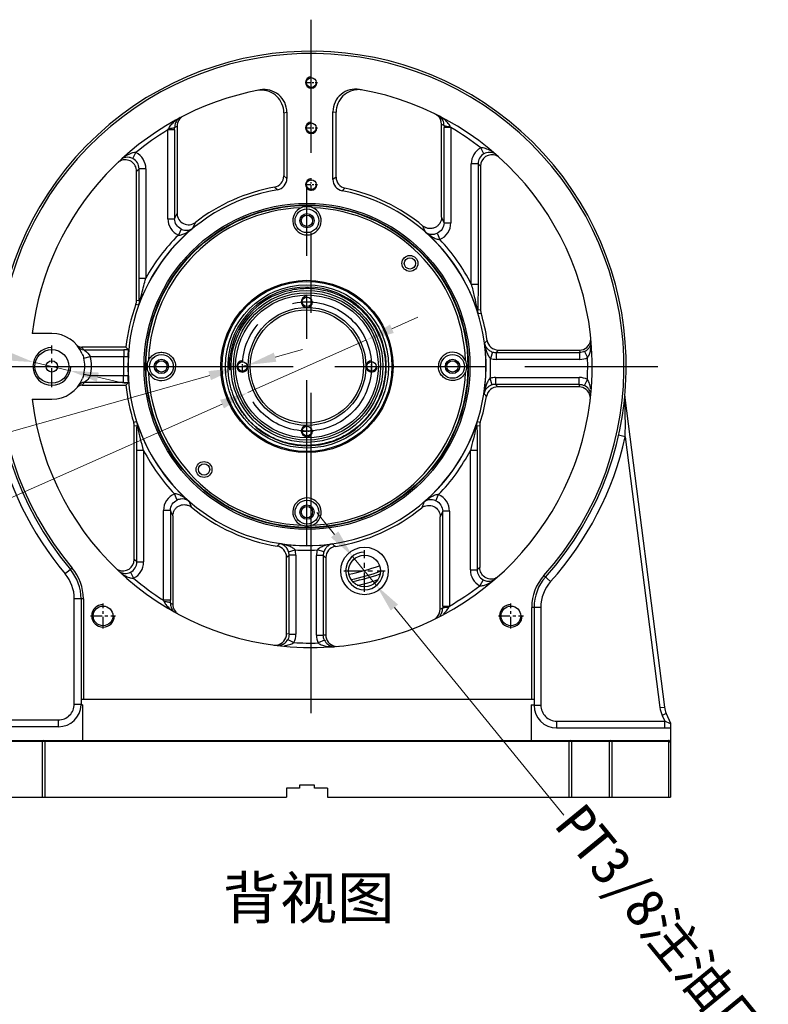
# Model space of a CAD drawing. Header units: millimetres. Extents: x 601 to 2924, y 6 to 1830.
# Tile 21 of 23: x 1577 to 1908, y 1068 to 1502. Entities that reach past the tile are written whole.
import ezdxf

# ---------------------------------------------------------------- set-up
doc = ezdxf.new("R2010")
doc.units = ezdxf.units.MM
doc.linetypes.add('CENTER', pattern=[1.75, 1, -0.25, 0.25, -0.25])
doc.layers.add('025', color=1, linetype='Continuous')
doc.layers.add('02___PRT_ALL_AXES', color=7, linetype='Continuous')
doc.styles.get("Standard").update_dxf_attribs({"font": 'MS Gothic.ttf'})
doc.dimstyles.get("Standard").update_dxf_attribs({"dimscale": 5, "dimtxt": 3.5, "dimasz": 2.5, "dimexe": 1, "dimexo": 1, "dimgap": 0.009, "dimtad": 0, "dimdsep": 46, "dimtxsty": 'Standard', "dimcen": 0, "dimclrd": 3, "dimclre": 3, "dimclrt": 1, "dimazin": 2, "dimtfac": 1, "dimtmove": 0, "dimatfit": 3, "dimfxl": 0, "dimtolj": 1, "dimtzin": 0, "dimlwd": 0, "dimlwe": 0, "dimarcsym": 0})

# ---------------------------------------------------------------- blocks, each defined once
blk = doc.blocks.new('*D13')
at = {"layer": '025', "color": 3, "lineweight": 0}
for p, q in [((1690.11, 1352.87), (1702.14, 1356.26)), ((1678.08, 1349.48), (1673.26, 1348.13)), ((1551.47, 1313.85), (1661.23, 1344.74))]:
    blk.add_line(p, q, dxfattribs=at)
at = {"layer": '025', "color": 3}
for points in [[(1689.54, 1354.88), (1690.67, 1350.87), (1678.08, 1349.48)], [(1660.67, 1346.75), (1661.8, 1342.74), (1673.26, 1348.13)]]:
    blk.add_solid(points, dxfattribs=at)
at = {"layer": 'Defpoints', "color": 0}
for p in [(1673.26, 1348.13), (1678.08, 1349.48)]:
    blk.add_point(p, dxfattribs=at)
at = {"layer": '025', "color": 1, "insert": (1517.74, 1304.35), "char_height": 17.5, "attachment_point": 5, "rotation": 15.7211}
blk.add_mtext('\\A1;4-M5', dxfattribs=at)
blk = doc.blocks.new('*D33')
at = {"layer": '025', "color": 3, "lineweight": 0}
for p, q in [((1559.11, 1356.38), (1571.28, 1353.54)), ((1599.68, 1346.91), (1583.46, 1350.7)), ((1611.86, 1344.08), (1624.03, 1341.24))]:
    blk.add_line(p, q, dxfattribs=at)
at = {"layer": '025', "color": 3}
for points in [[(1571.76, 1355.57), (1570.81, 1351.51), (1583.46, 1350.7)], [(1612.33, 1346.1), (1611.38, 1342.05), (1599.68, 1346.91)]]:
    blk.add_solid(points, dxfattribs=at)
at = {"layer": 'Defpoints', "color": 0}
for p in [(1583.46, 1350.7), (1599.68, 1346.91)]:
    blk.add_point(p, dxfattribs=at)
at = {"layer": '025', "color": 1, "insert": (1482.37, 1374.27), "char_height": 17.5, "attachment_point": 5, "rotation": 346.8729}
blk.add_mtext('\\A1;{\\fNSimSun|b0|i0|c134|p49;PT3/8油压入口}', dxfattribs=at)
blk = doc.blocks.new('*D14')
at = {"layer": '025', "color": 3, "lineweight": 0}
for p, q in [((1716.39, 1274.74), (1708.48, 1284.41)), ((1724.3, 1265.06), (1734.84, 1252.16)), ((1817.55, 1150.94), (1742.75, 1242.48))]:
    blk.add_line(p, q, dxfattribs=at)
at = {"layer": '025', "color": 3}
for points in [[(1718, 1276.05), (1714.78, 1273.42), (1724.3, 1265.06)], [(1744.36, 1243.8), (1741.14, 1241.16), (1734.84, 1252.16)]]:
    blk.add_solid(points, dxfattribs=at)
at = {"layer": 'Defpoints', "color": 0}
for p in [(1724.3, 1265.06), (1734.84, 1252.16)]:
    blk.add_point(p, dxfattribs=at)
at = {"layer": '025', "color": 1, "insert": (1859.53, 1099.57), "char_height": 17.5, "attachment_point": 5, "rotation": 309.2549}
blk.add_mtext('\\A1;{\\fNSimSun|b0|i0|c134|p49;PT3/8注油口}', dxfattribs=at)
blk = doc.blocks.new('*D45')
at = {"layer": '025', "color": 3, "lineweight": 0}
for p, q in [((1741.65, 1365.42), (1753.08, 1370.49)), ((1730.22, 1360.36), (1678.12, 1337.25)), ((1553.61, 1282.05), (1666.69, 1332.19))]:
    blk.add_line(p, q, dxfattribs=at)
at = {"layer": '025', "color": 3}
for points in [[(1740.81, 1367.33), (1742.5, 1363.52), (1730.22, 1360.36)], [(1665.84, 1334.09), (1667.53, 1330.28), (1678.12, 1337.25)]]:
    blk.add_solid(points, dxfattribs=at)
at = {"layer": 'Defpoints', "color": 0}
for p in [(1730.22, 1360.36), (1678.12, 1337.25)]:
    blk.add_point(p, dxfattribs=at)
at = {"layer": '025', "color": 1, "insert": (1533.38, 1273.09), "char_height": 17.5, "attachment_point": 5, "rotation": 23.9103}
blk.add_mtext('\\A1;∅57', dxfattribs=at)

msp = doc.modelspace()

# ---------------------------------------------------------------- linework, layer by layer
at = {"color": 1, "linetype": 'CENTER', "ltscale": 141.224}
for p, q in [((1706.07, 1195.906), (1706.07, 1501.706)), ((1553.17, 1348.806), (1858.97, 1348.806))]:
    msp.add_line(p, q, dxfattribs=at)
at = {"color": 7, "linetype": 'Continuous'}
for p, q in [((1693.947, 1460.64), (1695.292, 1460.898)), ((1693.947, 1460.644), (1693.947, 1432.78)), ((1695.292, 1460.898), (1695.292, 1431.649)), ((1715.647, 1431.172), (1715.647, 1461.114)), ((1715.647, 1461.114), (1716.992, 1460.871)), ((1716.992, 1432.267), (1716.992, 1460.874)), ((1645.768, 1454.174), (1646.892, 1454.756)), ((1646.892, 1454.756), (1646.892, 1416.259)), ((1763.547, 1414.578), (1763.547, 1455.609)), ((1763.547, 1455.609), (1764.671, 1455.049)), ((1642.773, 1413.936), (1642.773, 1453.101)), ((1645.771, 1453.101), (1642.773, 1453.101)), ((1645.771, 1453.101), (1645.771, 1413.931)), ((1764.669, 1412.151), (1764.669, 1454.114)), ((1767.667, 1454.114), (1764.669, 1454.114)), ((1767.667, 1454.114), (1767.667, 1412.155)), ((1627.329, 1440.446), (1628.682, 1443.12)), ((1782.29, 1442.552), (1780.865, 1445.189)), ((1779.671, 1438.156), (1776.673, 1438.156)), ((1776.673, 1385.042), (1776.673, 1438.155)), ((1779.671, 1438.156), (1779.671, 1385.042)), ((1779.671, 1438.156), (1780.792, 1437.157)), ((1628.947, 1434.931), (1630.069, 1435.986)), ((1628.947, 1377.927), (1628.947, 1434.931)), ((1630.069, 1387.717), (1630.069, 1435.986)), ((1633.067, 1435.986), (1630.069, 1435.986)), ((1633.067, 1435.985), (1633.067, 1387.717)), ((1780.792, 1437.157), (1780.792, 1373.735)), ((1695.292, 1431.649), (1693.947, 1432.78)), ((1716.992, 1432.267), (1715.647, 1431.172)), ((1645.771, 1413.931), (1646.892, 1416.259)), ((1642.773, 1413.931), (1645.771, 1413.931)), ((1653.779, 1409.72), (1654.945, 1412.305)), ((1764.669, 1412.151), (1767.667, 1412.151)), ((1648.663, 1409.381), (1647.408, 1406.666)), ((1761.627, 1407.533), (1762.793, 1404.78)), ((1630.069, 1387.717), (1633.067, 1387.717)), ((1776.673, 1385.042), (1779.671, 1385.042)), ((1630.159, 1377.713), (1628.947, 1377.927)), ((1628.647, 1376.222), (1629.933, 1375.982)), ((1780.792, 1373.735), (1779.569, 1373.552)), ((1779.724, 1372.072), (1781.01, 1372.276)), ((1591.57, 1363.306), (1582.92, 1363.306)), ((1624.278, 1357.328), (1604.743, 1357.328)), ((1605.67, 1356.172), (1623.269, 1356.172)), ((1623.269, 1356.172), (1623.269, 1353.174)), ((1786.087, 1355.159), (1785.147, 1352.313)), ((1787.656, 1354.907), (1788.632, 1356.028)), ((1787.656, 1354.907), (1824.551, 1354.907)), ((1787.656, 1354.907), (1787.656, 1351.909)), ((1788.632, 1356.028), (1824.441, 1356.028)), ((1824.441, 1356.028), (1824.551, 1354.907)), ((1824.551, 1351.909), (1824.551, 1354.907)), ((1826.711, 1355.399), (1828.008, 1352.695)), ((1605.651, 1352.436), (1608.516, 1353.174)), ((1608.516, 1353.174), (1623.269, 1353.174)), ((1824.551, 1351.909), (1787.656, 1351.909)), ((1605.713, 1345.425), (1608.59, 1344.739)), ((1623.253, 1341.74), (1605.886, 1341.74)), ((1608.59, 1344.738), (1623.253, 1344.738)), ((1623.253, 1341.74), (1623.253, 1344.738)), ((1785.931, 1340.686), (1785.053, 1343.552)), ((1787.396, 1343.903), (1824.369, 1343.903)), ((1787.396, 1343.903), (1787.396, 1340.905)), ((1824.369, 1340.905), (1824.369, 1343.903)), ((1826.597, 1340.38), (1827.934, 1343.064)), ((1604.999, 1340.584), (1624.247, 1340.584)), ((1824.369, 1340.905), (1787.396, 1340.905)), ((1788.352, 1339.784), (1787.396, 1340.905)), ((1824.241, 1339.784), (1788.352, 1339.784)), ((1824.369, 1340.905), (1824.241, 1339.784)), ((1582.92, 1334.306), (1591.57, 1334.306)), ((1844.455, 1334.97), (1861.923, 1198.611)), ((1628.992, 1324.353), (1627.706, 1324.137)), ((1780.633, 1324.138), (1779.347, 1324.353)), ((1627.947, 1322.603), (1629.167, 1322.796)), ((1627.947, 1263.646), (1627.947, 1322.603)), ((1779.173, 1322.796), (1780.392, 1322.603)), ((1780.392, 1322.603), (1780.392, 1260.096)), ((1844.64, 1317.786), (1841.712, 1318.441)), ((1844.64, 1317.786), (1859.939, 1198.357)), ((1629.069, 1262.566), (1629.069, 1311.781)), ((1632.067, 1311.781), (1629.069, 1311.781)), ((1632.067, 1311.781), (1632.067, 1262.567)), ((1779.271, 1311.781), (1776.273, 1311.781)), ((1776.273, 1259.107), (1776.273, 1311.781)), ((1779.271, 1311.781), (1779.271, 1259.106)), ((1646.897, 1289.899), (1645.724, 1292.648)), ((1761.07, 1289.54), (1762.262, 1292.282)), ((1643.871, 1285.287), (1640.873, 1285.287)), ((1640.873, 1245.688), (1640.873, 1285.283)), ((1643.871, 1285.286), (1643.871, 1245.688)), ((1644.992, 1282.87), (1644.992, 1243.849)), ((1764.069, 1284.94), (1762.947, 1282.543)), ((1762.947, 1241.711), (1762.947, 1282.543)), ((1767.067, 1284.94), (1764.069, 1284.94)), ((1764.069, 1243.149), (1764.069, 1284.94)), ((1767.067, 1284.938), (1767.067, 1243.149)), ((1696.05, 1267.045), (1698.916, 1267.923)), ((1711.602, 1266.98), (1708.744, 1267.882)), ((1629.069, 1262.566), (1627.947, 1263.646)), ((1695.147, 1264.624), (1696.269, 1265.579)), ((1695.147, 1230.876), (1695.147, 1264.624)), ((1699.267, 1265.579), (1696.269, 1265.579)), ((1696.269, 1230.73), (1696.269, 1265.579)), ((1699.267, 1265.579), (1699.267, 1230.73)), ((1711.371, 1265.474), (1708.373, 1265.474)), ((1708.373, 1230.253), (1708.373, 1265.474)), ((1711.371, 1265.474), (1712.492, 1264.511)), ((1711.371, 1265.474), (1711.371, 1230.253)), ((1712.492, 1264.511), (1712.492, 1230.355)), ((1600.53, 1259.894), (1597.471, 1257.317)), ((1629.069, 1262.566), (1632.067, 1262.566)), ((1780.392, 1260.096), (1779.271, 1259.106)), ((1626.277, 1258.081), (1627.599, 1255.391)), ((1776.273, 1259.106), (1779.271, 1259.106)), ((1808.745, 1256.601), (1811.721, 1253.929)), ((1781.871, 1254.721), (1780.434, 1252.09)), ((1601.47, 1199.906), (1601.47, 1246.364)), ((1605.47, 1246.364), (1601.47, 1246.364)), ((1604.47, 1246.364), (1604.47, 1199.506)), ((1605.47, 1246.364), (1605.47, 1202.106)), ((1643.871, 1245.688), (1640.873, 1245.688)), ((1644.992, 1243.849), (1643.867, 1244.458)), ((1764.071, 1242.262), (1762.947, 1241.711)), ((1764.069, 1243.149), (1767.067, 1243.149)), ((1807.37, 1242.57), (1803.37, 1242.57)), ((1803.37, 1202.106), (1803.37, 1242.57)), ((1804.37, 1242.57), (1804.37, 1199.406)), ((1807.37, 1242.57), (1807.37, 1199.406)), ((1696.269, 1230.73), (1695.147, 1230.876)), ((1696.269, 1230.73), (1699.267, 1230.73)), ((1708.373, 1230.253), (1711.371, 1230.253)), ((1712.492, 1230.355), (1711.371, 1230.253)), ((1695.707, 1228.43), (1698.369, 1227.049)), ((1711.848, 1228.123), (1709.135, 1226.845)), ((1601.47, 1199.906), (1604.47, 1199.906)), ((1604.47, 1202.106), (1804.37, 1202.106)), ((1605.17, 1199.506), (1604.47, 1199.506)), ((1605.17, 1199.506), (1605.17, 1183.906)), ((1803.17, 1199.506), (1804.37, 1199.506)), ((1803.17, 1199.506), (1803.17, 1183.906)), ((1804.37, 1199.406), (1807.37, 1199.406)), ((1859.939, 1198.357), (1861.923, 1198.611)), ((1862.742, 1195.735), (1860.922, 1194.906)), ((1860.922, 1194.906), (1862.062, 1192.406)), ((1862.742, 1195.735), (1864.67, 1191.506)), ((1594.47, 1189.906), (1543.67, 1189.906)), ((1547.261, 1192.906), (1594.469, 1192.906)), ((1594.47, 1189.906), (1594.47, 1192.906)), ((1814.37, 1192.406), (1862.062, 1192.406)), ((1814.37, 1192.406), (1814.37, 1189.406)), ((1862.062, 1189.406), (1862.062, 1192.406)), ((1864.67, 1191.233), (1862.062, 1192.406)), ((1864.67, 1191.506), (1864.67, 1158.806)), ((1814.37, 1189.406), (1864.67, 1189.406)), ((1544.67, 1183.906), (1863.67, 1183.906)), ((1820.87, 1183.406), (1570.709, 1183.406)), ((1587.47, 1158.806), (1587.47, 1183.406)), ((1588.47, 1183.906), (1588.47, 1158.806)), ((1819.87, 1158.806), (1819.87, 1183.906)), ((1820.87, 1183.406), (1820.87, 1158.806)), ((1863.67, 1183.406), (1820.902, 1183.406)), ((1837.67, 1158.806), (1837.67, 1183.406)), ((1838.67, 1183.906), (1838.67, 1158.806)), ((1863.67, 1183.906), (1863.67, 1158.806)), ((1707.47, 1164.106), (1700.87, 1164.106)), ((1700.87, 1164.106), (1700.87, 1162.806)), ((1707.47, 1162.806), (1707.47, 1164.106)), ((1700.87, 1162.806), (1695.17, 1162.806)), ((1695.17, 1162.806), (1695.17, 1158.806)), ((1713.17, 1162.806), (1707.47, 1162.806)), ((1713.17, 1162.806), (1713.17, 1158.806)), ((1543.67, 1158.806), (1695.17, 1158.806)), ((1713.17, 1158.806), (1864.67, 1158.806))]:
    msp.add_line(p, q, dxfattribs=at)
at = {"color": 1, "linetype": 'CENTER', "ltscale": 73.064841}
for p, q in [((1704.17, 1269.701), (1704.17, 1427.912)), ((1625.064, 1348.806), (1783.275, 1348.806))]:
    msp.add_line(p, q, dxfattribs=at)
at = {"color": 7, "linetype": 'Continuous'}
for centre, radius in [((1706.07, 1474.006), 2.15), ((1706.07, 1454.006), 2.15), ((1706.07, 1429.006), 2.15), ((1704.17, 1348.806), 71.914), ((1704.17, 1348.806), 71.207), ((1704.17, 1348.806), 71), ((1704.17, 1413.056), 5.25), ((1704.17, 1413.056), 2.5), ((1749.601, 1394.238), 3.5), ((1749.601, 1394.238), 2.5), ((1704.17, 1348.806), 38), ((1704.17, 1348.806), 37.5), ((1704.17, 1348.806), 36), ((1704.17, 1348.806), 33.5), ((1704.17, 1348.806), 32.5), ((1704.17, 1348.806), 31.5), ((1704.17, 1377.306), 2.1), ((1704.17, 1348.806), 26), ((1704.17, 1348.806), 25), ((1591.57, 1348.806), 7.45), ((1591.57, 1348.806), 2.5), ((1639.92, 1348.806), 5.25), ((1639.92, 1348.806), 2.5), ((1675.67, 1348.806), 2.1), ((1732.67, 1348.806), 2.1), ((1768.42, 1348.806), 5.25), ((1768.42, 1348.806), 2.5), ((1704.17, 1320.306), 2.1), ((1658.738, 1303.375), 3.5), ((1658.738, 1303.375), 2.5), ((1704.17, 1284.556), 5.25), ((1704.17, 1284.556), 2.5), ((1729.57, 1258.606), 10.5), ((1729.57, 1258.606), 7), ((1614.17, 1238.806), 4.35), ((1794.17, 1238.806), 4.35)]:
    msp.add_circle(centre, radius, dxfattribs=at)
at = {"color": 1, "linetype": 'CENTER', "ltscale": 73.064841}
msp.add_circle((1704.17, 1348.806), 28.5, dxfattribs=at)
at = {"color": 7, "linetype": 'Continuous'}
for centre, radius, start, end in [((1706.07, 1348.806), 139, 318.07544, 220.11259), ((1706.07, 1348.806), 138, 318.07544, 220.11259), ((1706.07, 1348.806), 124, 186.71527, 80.10712), ((1706.07, 1348.806), 124, 100.5057, 173.28473), ((1683.951, 1460.553), 10.085, 92.74266, 98.02643), ((1685.29, 1460.894), 10.002, 0.04017, 100.54125), ((1683.947, 1460.637), 10.001, 0.03696, 92.74219), ((1725.649, 1461.11), 10.002, 80.07223, 179.96014), ((1726.993, 1460.868), 10.001, 87.85636, 179.96331), ((1726.989, 1460.785), 10.084, 82.61989, 87.8556), ((1758.524, 1455.579), 5.038, 47.87084, 62.9679), ((1758.543, 1455.607), 5.005, 0.01977, 47.81689), ((1651.896, 1454.755), 5.004, 148.52783, 179.98534), ((1651.902, 1454.746), 5.015, 125.97049, 148.5005), ((1951.288, 1454.122), 186.62, 179.71546, 180.0025), ((1835.949, 1486.409), 75.534, 204.88085, 205.31219), ((1706.07, 1348.806), 122, 121.2537, 129.37007), ((1569.682, 1487.748), 80.886, 334.63805, 335.10714), ((1460.639, 1453.123), 185.131, 359.99317, 0.32513), ((1706.07, 1348.806), 122, 52.18769, 59.67568), ((1625.073, 1435.987), 7.994, 359.98806, 63.16161), ((1784.667, 1438.157), 7.994, 118.39547, 180.00988), ((1784.662, 1438.161), 4.991, 118.37011, 180.09305), ((1785.789, 1437.157), 4.997, 67.22242, 179.96009), ((1785.772, 1437.125), 5.035, 56.6572, 67.14451), ((1623.971, 1434.893), 5.041, 116.96315, 127.56789), ((1623.935, 1434.957), 4.967, 113.69827, 116.92902), ((1625.078, 1435.992), 4.991, 359.93554, 63.18942), ((1688.951, 1432.779), 4.997, 280.26981, 0.00412), ((1690.295, 1431.649), 4.997, 279.50478, 0.0043), ((1720.644, 1431.171), 4.997, 179.99612, 258.69159), ((1721.989, 1432.266), 4.997, 179.9963, 257.95051), ((1704.17, 1348.806), 79, 99.50777, 78.68897), ((1704.17, 1348.806), 80.344, 100.27267, 127.7783), ((1352.109, 1048.146), 508.181, 48.15586, 48.34917), ((2066.407, 1026.62), 529.105, 130.76179, 130.94521), ((1704.17, 1348.806), 80.344, 50.41555, 77.94803), ((1704.17, 1348.806), 70, 92.09285, 177.92612), ((1651.886, 1416.252), 4.994, 179.92402, 307.85429), ((1704.17, 1413.056), 6.25, 114.14284, 65.85709), ((1704.17, 1348.806), 70, 2.09149, 87.90714), ((1650.773, 1413.924), 8, 179.91984, 245.12734), ((1759.667, 1412.143), 8, 293.00279, 0.08135), ((1594.512, 1335.002), 186.83, 24.38961, 25.20932), ((1704.17, 1348.806), 79.055, 129.59454, 159.89408), ((1590.135, 1337.674), 180.66, 22.92104, 23.85119), ((1704.17, 1348.806), 79.055, 17.11517, 48.52181), ((1704.17, 1348.806), 81.054, 134.45096, 151.31042), ((1704.17, 1348.806), 81.054, 26.55495, 43.67526), ((1704.17, 1348.806), 35, 202.5, 194.47726), ((1623.914, 1377.934), 5.034, 340.12195, 359.92619), ((1704.24, 1348.916), 34.326, 112.67813, 182.65525), ((1704.17, 1348.806), 80.344, 160.04814, 173.91112), ((1785.816, 1373.739), 5.024, 180.04639, 196.93801), ((1704.17, 1348.806), 80.344, 8.23201, 16.9844), ((1704.143, 1348.652), 34.678, 22.71802, 27.18908), ((1591.57, 1348.806), 14.5, 22.74433, 90), ((1704.17, 1348.806), 79.055, 351.2891, 7.47153), ((1426.574, 1689.613), 485.767, 317.12329, 317.32004), ((1788.631, 1361.025), 4.996, 188.22483, 270.0067), ((1824.439, 1361.029), 5.001, 270.03377, 350.5031), ((1824.399, 1361.031), 5.041, 350.55581, 4.35551), ((1605.667, 1359.168), 2.996, 216.31889, 270.06687), ((1604.746, 1360.35), 3.021, 253.75456, 269.94749), ((1591.57, 1345.808), 17.5, 36.3167, 41.17101), ((1623.287, 1221.66), 134.512, 89.12576, 90.00754), ((1801.063, 1516.254), 237.719, 221.95486, 222.33575), ((1768.42, 1348.806), 6.25, 24.12537, 180), ((1787.656, 1359.936), 5.029, 251.8164, 269.98889), ((1591.57, 1348.806), 14.542, 346.5566, 14.45427), ((1591.57, 1348.806), 17.5, 346.55818, 14.45389), ((1704.17, 1348.806), 81.019, 176.90948, 182.87808), ((1704.17, 1348.806), 79.02, 176.83337, 182.94021), ((1704.122, 1352.376), 34.541, 176.31387, 188.40706), ((1704.17, 1348.806), 81.054, 356.28346, 2.47932), ((1787.663, 1359.957), 8.048, 251.78397, 269.94467), ((1824.551, 1359.904), 7.995, 269.99942, 295.61642), ((1706.07, 1348.806), 122, 357.30227, 1.82662), ((1639.92, 1348.806), 6.25, 204.12535, 0), ((1704.17, 1348.806), 70, 182.09149, 267.90714), ((1704.17, 1348.806), 70, 272.09285, 357.92612), ((1591.57, 1348.806), 14.5, 270, 338.31543), ((1605.883, 1338.744), 2.996, 89.93477, 144.89094), ((1591.57, 1351.804), 17.5, 320.12123, 324.89296), ((1623.315, 1470.436), 128.696, 269.97258, 270.8889), ((1800.366, 1181.658), 237.224, 137.55531, 137.93759), ((1787.403, 1335.862), 8.042, 90.04462, 106.99053), ((1824.369, 1335.91), 7.994, 63.51019, 90.00281), ((1604.999, 1337.58), 3.004, 106.71632, 140.11759), ((1605.002, 1337.562), 3.022, 90.05661, 106.66884), ((1704.17, 1348.806), 80.344, 185.87377, 197.88081), ((1704.374, 1349.005), 35.248, 194.70762, 202.25443), ((1788.351, 1334.787), 4.997, 89.99576, 170.54958), ((1787.397, 1335.88), 5.025, 90.0014, 106.95845), ((1824.239, 1334.783), 5.001, 11.12965, 89.96419), ((1704.849, 1349.211), 35.766, 202.27059, 202.68209), ((1704.17, 1348.806), 80.344, 342.11919, 350.54496), ((1413.178, 1001.237), 498.884, 42.0854, 42.27527), ((1824.276, 1334.791), 4.964, 8.62538, 11.12293), ((1824.198, 1334.782), 5.042, 353.26797, 8.59306), ((1847.431, 1335.351), 3, 174.56284, 187.3), ((1524.435, 1322.932), 320.246, 359.07924, 2.15416), ((1704.17, 1348.806), 79.055, 198.0186, 228.70352), ((1704.17, 1348.806), 79.055, 310.93458, 341.9814), ((1622.92, 1322.598), 5.027, 0.0541, 17.82671), ((1785.418, 1322.599), 5.027, 162.17217, 179.94702), ((1706.07, 1348.806), 142, 191.80237, 220.11259), ((1706.07, 1348.806), 142, 318.07544, 347.38193), ((1704.17, 1348.806), 81.054, 207.18061, 223.85601), ((1704.17, 1348.806), 81.054, 315.78391, 332.81939), ((1648.873, 1285.294), 8, 113.18286, 180.0804), ((1704.17, 1284.556), 6.25, 294.14284, 245.85709), ((1759.067, 1284.948), 8, 359.92991, 66.45837), ((1814.029, 1362.76), 186.966, 204.47993, 205.29631), ((1818.366, 1360.06), 180.748, 203.00824, 203.93488), ((1704.17, 1348.806), 80.344, 230.58955, 260.54507), ((1704.17, 1348.806), 80.344, 278.97882, 309.06372), ((1590.226, 1360.053), 180.295, 335.89669, 336.81964), ((1356.601, 1639.798), 498.884, 312.0854, 312.27527), ((1690.151, 1264.624), 4.997, 359.99567, 80.54809), ((1704.17, 1348.806), 79.055, 261.2891, 278.22847), ((1691.225, 1265.573), 8.042, 0.04462, 16.99053), ((1704.17, 1348.806), 81.054, 266.28346, 273.23494), ((1716.417, 1265.467), 8.044, 162.53232, 179.95131), ((1717.489, 1264.511), 4.997, 98.97569, 180.00453), ((2049.132, 1634.749), 493.914, 227.50566, 227.69815), ((1622.949, 1263.647), 4.999, 245.82114, 359.94399), ((1691.244, 1265.579), 5.025, 0.0014, 16.95845), ((1716.397, 1265.474), 5.026, 162.5645, 179.99495), ((1584.47, 1246.364), 20, 0, 40.11259), ((1584.47, 1246.364), 21, 359.99982, 40.11259), ((1622.934, 1263.615), 4.963, 242.19985, 245.82445), ((1624.078, 1262.561), 4.991, 296.15047, 0.10241), ((1624.073, 1262.565), 7.994, 296.17639, 0.01467), ((1704.17, 1348.806), 93.5, 281.48095, 289.97739), ((1584.47, 1246.364), 17, 0.00015, 40.11259), ((1706.07, 1348.806), 122, 229.96916, 237.69662), ((1704.17, 1348.806), 96, 281.7067, 289.76045), ((1704.17, 1348.806), 97, 281.99286, 289.44629), ((1784.267, 1259.105), 7.994, 179.99041, 241.34852), ((1784.262, 1259.101), 4.991, 179.94008, 241.37374), ((1785.391, 1260.1), 5.001, 236.61671, 292.82541), ((1785.373, 1260.126), 5.032, 292.90006, 302.5259), ((1824.37, 1242.57), 21, 138.07544, 180.00013), ((1824.37, 1242.57), 20, 138.07544, 180), ((1704.17, 1348.806), 99.1, 282.94176, 288.42854), ((1706.07, 1348.806), 122, 299.99841, 307.55632), ((1824.37, 1242.57), 17, 138.07544, 179.99983), ((1561.805, 1208.174), 87.516, 24.87649, 25.38196), ((1450.186, 1245.678), 193.685, 359.63904, 0.00286), ((1649.996, 1243.85), 5.004, 180.01435, 210.95583), ((1945.448, 1243.132), 181.38, 179.99445, 180.27464), ((1833.788, 1211.628), 73.793, 154.71256, 155.12922), ((1650.007, 1243.858), 5.018, 210.96855, 222.34563), ((1649.981, 1243.836), 4.983, 222.3552, 226.37521), ((1650.015, 1243.876), 5.036, 226.41281, 241.84747), ((1757.924, 1241.74), 5.038, 295.88804, 312.17889), ((1757.964, 1241.691), 4.975, 312.22184, 314.52071), ((1757.943, 1241.712), 5.005, 314.52098, 359.98118), ((1690.146, 1230.878), 5.001, 279.91765, 359.96376), ((1691.273, 1230.729), 7.993, 332.58877, 0.00311), ((1716.367, 1230.253), 7.995, 179.99936, 205.22971), ((1717.492, 1230.357), 5, 180.02927, 256.74349), ((1690.146, 1230.919), 5.043, 262.34662, 277.70024), ((1690.154, 1230.84), 4.962, 277.73202, 279.90791), ((1706.07, 1348.806), 122, 266.3812, 271.43987), ((1717.488, 1230.333), 4.976, 256.73137, 259.58829), ((1717.496, 1230.395), 5.039, 259.62668, 275.46999), ((1594.47, 1199.906), 7, 269.99856, 0.00144), ((1594.47, 1199.906), 10, 270, 357.70756), ((1814.37, 1199.406), 10, 180, 270), ((1814.37, 1199.406), 7, 179.99856, 270.00144), ((1871.842, 1199.882), 10, 187.3, 204.5), ((1871.842, 1199.882), 12, 187.3, 204.5), ((1587.97, 1183.406), 0.5, 90.00438, 180), ((1820.37, 1183.406), 0.5, 0, 90), ((1838.17, 1183.406), 0.5, 90, 180), ((1863.67, 1182.906), 1, 0, 90)]:
    msp.add_arc(centre, radius, start, end, dxfattribs=at)
for points in [[(1764.527, 1457.913), (1763.767, 1458.491), (1762.947, 1458.996), (1762.096, 1459.428)], [(1648.272, 1458.512), (1647.369, 1458.036), (1646.503, 1457.477), (1645.709, 1456.834)], [(1629.933, 1375.982), (1630.247, 1376.873), (1630.516, 1377.782), (1630.722, 1378.705)], [(1779.149, 1374.433), (1779.299, 1373.637), (1779.494, 1372.848), (1779.724, 1372.072)], [(1602.482, 1358.355), (1602.851, 1357.933), (1603.362, 1357.606), (1603.9, 1357.449)], [(1826.711, 1355.399), (1826.045, 1355.079), (1825.29, 1354.907), (1824.551, 1354.907)], [(1604.942, 1354.412), (1605.213, 1353.767), (1605.476, 1353.114), (1605.651, 1352.436)], [(1605.713, 1345.425), (1605.551, 1344.749), (1605.301, 1344.095), (1605.044, 1343.448)], [(1824.367, 1340.905), (1825.131, 1340.905), (1825.914, 1340.721), (1826.597, 1340.38)], [(1629.628, 1321.879), (1629.462, 1322.714), (1629.246, 1323.54), (1628.992, 1324.353)], [(1779.347, 1324.353), (1779.093, 1323.54), (1778.877, 1322.714), (1778.711, 1321.879)], [(1696.268, 1230.731), (1696.269, 1229.941), (1696.071, 1229.131), (1695.707, 1228.43)], [(1711.848, 1228.123), (1711.537, 1228.781), (1711.371, 1229.525), (1711.371, 1230.253)]]:
    msp.add_open_spline(points, degree=3, dxfattribs=at)
for points, knots in [([(1645.709, 1456.834), (1645.162, 1456.39), (1644.154, 1455.447), (1643.337, 1454.311), (1643.054, 1453.701)], [0, 0, 0, 0, 0.5116135, 1, 1, 1, 1]), ([(1647.173, 1457.702), (1646.765, 1457.295), (1646.021, 1456.201), (1645.761, 1454.889), (1645.768, 1454.174)], [0, 0, 0, 0, 0.4463512, 1, 1, 1, 1]), ([(1764.67, 1455.049), (1764.677, 1455.848), (1764.351, 1457.313), (1763.43, 1458.47), (1762.939, 1458.875)], [0, 0, 0, 0, 0.5566419, 1, 1, 1, 1]), ([(1767.426, 1454.629), (1767.124, 1455.279), (1766.228, 1456.479), (1765.126, 1457.457), (1764.527, 1457.913)], [0, 0, 0, 0, 0.4876899, 1, 1, 1, 1]), ([(1764.671, 1455.049), (1764.679, 1455.018), (1764.756, 1454.953), (1764.922, 1454.888), (1765.185, 1454.82), (1765.693, 1454.732), (1766.451, 1454.66), (1767.091, 1454.635), (1767.426, 1454.629)], [0, 0, 0, 0, 0.0342163, 0.0967272, 0.1928652, 0.3203416, 0.6448696, 1, 1, 1, 1]), ([(1645.768, 1454.174), (1645.761, 1454.141), (1645.69, 1454.07), (1645.42, 1453.949), (1644.859, 1453.831), (1644.025, 1453.737), (1643.388, 1453.708), (1643.054, 1453.701)], [0, 0, 0, 0, 0.0360806, 0.0985083, 0.3189338, 0.6418415, 1, 1, 1, 1]), ([(1628.682, 1443.12), (1628.267, 1443.14), (1627.395, 1443.035), (1625.681, 1442.492), (1624.464, 1441.81), (1623.697, 1441.289)], [0, 0, 0, 0, 0.2316572, 0.4828533, 1, 1, 1, 1]), ([(1785.187, 1443.921), (1784.501, 1444.306), (1783.431, 1444.802), (1781.953, 1445.164), (1781.215, 1445.216), (1780.865, 1445.189)], [0, 0, 0, 0, 0.5180523, 0.7687205, 1, 1, 1, 1]), ([(1786.602, 1442.814), (1786.008, 1443.068), (1784.512, 1443.357), (1783.022, 1442.946), (1782.291, 1442.552)], [0, 0, 0, 0, 0.4372652, 1, 1, 1, 1]), ([(1628.947, 1434.934), (1628.948, 1435.752), (1628.527, 1437.417), (1626.793, 1439.291), (1624.379, 1440.121), (1622.687, 1439.834), (1621.938, 1439.506)], [0, 0, 0, 0, 0.2500207, 0.5000033, 0.7500019, 1, 1, 1, 1]), ([(1627.329, 1440.445), (1626.801, 1440.711), (1625.751, 1441.045), (1624.23, 1441.024), (1622.97, 1440.634), (1622.274, 1440.184), (1621.973, 1439.928)], [0, 0, 0, 0, 0.3120447, 0.5684968, 0.7914461, 1, 1, 1, 1]), ([(1706.726, 1418.76), (1706.329, 1418.937), (1705.474, 1419.153), (1704.17, 1419.25), (1702.865, 1419.153), (1702.01, 1418.937), (1701.613, 1418.76)], [0, 0, 0, 0, 0.2498891, 0.4999974, 0.7501088, 1, 1, 1, 1]), ([(1648.663, 1409.381), (1647.814, 1409.773), (1646.31, 1411.08), (1645.769, 1412.994), (1645.771, 1413.931)], [0, 0, 0, 0, 0.4997454, 1, 1, 1, 1]), ([(1763.547, 1414.578), (1763.547, 1414.108), (1763.414, 1413.163), (1762.828, 1411.862), (1761.902, 1410.775), (1760.709, 1409.991), (1759.345, 1409.571), (1757.917, 1409.551), (1756.541, 1409.928), (1755.728, 1410.427), (1755.366, 1410.727)], [0, 0, 0, 0, 0.1250032, 0.2500638, 0.3750327, 0.500031, 0.6250116, 0.7499794, 0.8750159, 1, 1, 1, 1]), ([(1764.668, 1412.151), (1764.67, 1411.188), (1764.097, 1409.217), (1762.513, 1407.907), (1761.627, 1407.533)], [0, 0, 0, 0, 0.500504, 1, 1, 1, 1]), ([(1647.408, 1406.667), (1647.667, 1406.657), (1648.213, 1406.709), (1649.323, 1406.995), (1651.278, 1407.879), (1652.812, 1408.939), (1653.784, 1409.724)], [0, 0, 0, 0, 0.108339, 0.2268971, 0.4779201, 1, 1, 1, 1]), ([(1648.663, 1409.381), (1649.594, 1408.952), (1651.45, 1408.604), (1653.184, 1409.276), (1653.784, 1409.724)], [0, 0, 0, 0, 0.5779427, 1, 1, 1, 1]), ([(1756.53, 1408.035), (1757.475, 1407.22), (1758.97, 1406.113), (1760.892, 1405.168), (1761.991, 1404.847), (1762.534, 1404.779), (1762.793, 1404.78)], [0, 0, 0, 0, 0.5220602, 0.7730731, 0.8916281, 1, 1, 1, 1]), ([(1756.53, 1408.035), (1756.812, 1407.81), (1757.464, 1407.415), (1758.642, 1407.072), (1760.084, 1407.039), (1761.1, 1407.309), (1761.627, 1407.533)], [0, 0, 0, 0, 0.2018279, 0.4212433, 0.6795904, 1, 1, 1, 1]), ([(1630.159, 1377.713), (1630.118, 1379.317), (1630.083, 1382.652), (1630.07, 1385.987), (1630.069, 1387.717)], [0, 0, 0, 0, 0.4810829, 1, 1, 1, 1]), ([(1630.722, 1378.705), (1630.883, 1379.431), (1631.592, 1382.454), (1632.403, 1385.452), (1633.067, 1387.717)], [0, 0, 0, 0, 0.2396842, 1, 1, 1, 1]), ([(1691.005, 1380.588), (1692.981, 1381.414), (1697.098, 1382.702), (1703.516, 1383.448), (1709.964, 1382.99), (1716.214, 1381.342), (1722.05, 1378.565), (1727.269, 1374.753), (1731.693, 1370.042), (1734.011, 1366.404), (1734.99, 1364.498)], [0, 0, 0, 0, 0.1249967, 0.2499853, 0.3749824, 0.4999819, 0.6249797, 0.7499773, 0.8749698, 1, 1, 1, 1]), ([(1776.672, 1385.042), (1777.157, 1383.265), (1778.05, 1379.744), (1778.816, 1376.192), (1779.149, 1374.433)], [0, 0, 0, 0, 0.5070411, 1, 1, 1, 1]), ([(1779.671, 1385.042), (1779.67, 1383.057), (1779.653, 1379.227), (1779.617, 1375.397), (1779.569, 1373.552)], [0, 0, 0, 0, 0.5182841, 1, 1, 1, 1]), ([(1630.159, 1377.713), (1630.165, 1377.563), (1630.165, 1376.979), (1630.062, 1376.395), (1629.933, 1375.982)], [0, 0, 0, 0, 0.2582229, 1, 1, 1, 1]), ([(1630.159, 1377.713), (1630.163, 1377.801), (1630.235, 1378.185), (1630.493, 1378.513), (1630.722, 1378.705)], [0, 0, 0, 0, 0.2283029, 1, 1, 1, 1]), ([(1779.569, 1373.552), (1779.566, 1373.629), (1779.513, 1373.957), (1779.325, 1374.252), (1779.149, 1374.433)], [0, 0, 0, 0, 0.2337255, 1, 1, 1, 1]), ([(1779.724, 1372.072), (1779.693, 1372.19), (1779.586, 1372.676), (1779.553, 1373.178), (1779.569, 1373.552)], [0, 0, 0, 0, 0.2459401, 1, 1, 1, 1]), ([(1736.131, 1362.045), (1737.006, 1359.954), (1738.347, 1355.586), (1739.037, 1348.778), (1738.384, 1341.964), (1736.413, 1335.41), (1733.201, 1329.365), (1728.872, 1324.063), (1723.596, 1319.706), (1719.574, 1317.541), (1717.483, 1316.666)], [0, 0, 0, 0, 0.1250054, 0.2500034, 0.3750037, 0.5000019, 0.6250041, 0.7500071, 0.8749981, 1, 1, 1, 1]), ([(1782.553, 1359.086), (1782.734, 1357.817), (1783.136, 1355.95), (1783.96, 1353.909), (1784.579, 1352.91), (1784.947, 1352.486), (1785.147, 1352.313)], [0, 0, 0, 0, 0.5221992, 0.7733654, 0.8920009, 1, 1, 1, 1]), ([(1782.554, 1359.086), (1782.621, 1358.714), (1782.854, 1357.955), (1783.512, 1356.869), (1784.573, 1355.836), (1785.533, 1355.342), (1786.087, 1355.158)], [0, 0, 0, 0, 0.2052204, 0.4262443, 0.682912, 1, 1, 1, 1]), ([(1826.711, 1355.399), (1827.249, 1355.657), (1828.16, 1356.299), (1829.067, 1357.542), (1829.518, 1358.8), (1829.58, 1359.639), (1829.557, 1360.04)], [0, 0, 0, 0, 0.3113078, 0.5672464, 0.7905628, 1, 1, 1, 1]), ([(1828.008, 1352.695), (1828.373, 1353.125), (1828.929, 1354.19), (1829.572, 1356.534), (1829.661, 1358.422), (1829.586, 1359.669)], [0, 0, 0, 0, 0.2327182, 0.4849601, 1, 1, 1, 1]), ([(1605.67, 1356.172), (1605.819, 1356.07), (1606.944, 1355.274), (1607.967, 1354.242), (1608.516, 1353.174)], [0, 0, 0, 0, 0.1307422, 1, 1, 1, 1]), ([(1625.27, 1353.171), (1625.281, 1353.528), (1625.299, 1354.05), (1625.326, 1354.722), (1625.342, 1355.164), (1625.355, 1355.541), (1625.36, 1355.808), (1625.359, 1355.974), (1625.357, 1356.062), (1625.35, 1356.118), (1625.345, 1356.149), (1625.339, 1356.157)], [0, 0, 0, 0, 0.3585616, 0.5243488, 0.6743073, 0.8026058, 0.9033033, 0.9414421, 0.9705717, 0.9901826, 1, 1, 1, 1]), ([(1634.202, 1351.34), (1634.491, 1351.984), (1635.291, 1353.186), (1637.019, 1354.479), (1639.081, 1355.123), (1641.239, 1355.04), (1643.245, 1354.242), (1644.87, 1352.818), (1645.926, 1350.936), (1646.17, 1349.512), (1646.17, 1348.806)], [0, 0, 0, 0, 0.1250242, 0.2500077, 0.375011, 0.5000069, 0.625004, 0.7500059, 0.8749904, 1, 1, 1, 1]), ([(1623.269, 1353.174), (1623.519, 1353.194), (1623.884, 1353.219), (1624.349, 1353.237), (1624.646, 1353.243), (1624.89, 1353.239), (1625.081, 1353.228), (1625.194, 1353.21), (1625.264, 1353.19), (1625.27, 1353.171)], [0, 0, 0, 0, 0.3742203, 0.5439312, 0.6932811, 0.8163714, 0.9098429, 0.9712404, 1, 1, 1, 1]), ([(1633.758, 1348.806), (1633.758, 1349.242), (1633.823, 1350.111), (1634.039, 1350.966), (1634.216, 1351.363)], [0, 0, 0, 0, 0.5004882, 1, 1, 1, 1]), ([(1774.123, 1351.363), (1774.301, 1350.966), (1774.516, 1350.111), (1774.581, 1349.242), (1774.581, 1348.806)], [0, 0, 0, 0, 0.4995045, 1, 1, 1, 1]), ([(1634.216, 1346.25), (1634.039, 1346.646), (1633.823, 1347.501), (1633.758, 1348.371), (1633.758, 1348.806)], [0, 0, 0, 0, 0.4995065, 1, 1, 1, 1]), ([(1774.138, 1346.273), (1773.849, 1345.628), (1773.048, 1344.427), (1771.32, 1343.133), (1769.259, 1342.49), (1767.101, 1342.572), (1765.094, 1343.371), (1763.47, 1344.794), (1762.414, 1346.676), (1762.17, 1348.1), (1762.17, 1348.806)], [0, 0, 0, 0, 0.1250242, 0.2500077, 0.375011, 0.5000069, 0.625004, 0.7500059, 0.8749904, 1, 1, 1, 1]), ([(1774.581, 1348.806), (1774.581, 1348.371), (1774.516, 1347.501), (1774.301, 1346.646), (1774.123, 1346.25)], [0, 0, 0, 0, 0.5004934, 1, 1, 1, 1]), ([(1608.59, 1344.738), (1608.4, 1344.339), (1607.665, 1343.186), (1606.629, 1342.272), (1605.886, 1341.74)], [0, 0, 0, 0, 0.3258671, 1, 1, 1, 1]), ([(1625.254, 1344.753), (1625.247, 1344.735), (1625.177, 1344.714), (1625.065, 1344.695), (1624.873, 1344.683), (1624.63, 1344.678), (1624.332, 1344.681), (1623.868, 1344.697), (1623.503, 1344.719), (1623.253, 1344.738)], [0, 0, 0, 0, 0.0288888, 0.0903801, 0.1838991, 0.3069946, 0.4563127, 0.625962, 1, 1, 1, 1]), ([(1625.311, 1341.755), (1625.318, 1341.763), (1625.322, 1341.794), (1625.329, 1341.851), (1625.332, 1341.939), (1625.334, 1342.107), (1625.329, 1342.374), (1625.318, 1342.753), (1625.303, 1343.197), (1625.279, 1343.871), (1625.263, 1344.395), (1625.254, 1344.753)], [0, 0, 0, 0, 0.0098323, 0.0294827, 0.0586687, 0.0968746, 0.1977122, 0.3261205, 0.4761212, 0.6418618, 1, 1, 1, 1]), ([(1785.053, 1343.552), (1784.849, 1343.383), (1784.471, 1342.967), (1783.832, 1341.981), (1782.963, 1339.958), (1782.521, 1338.098), (1782.313, 1336.833)], [0, 0, 0, 0, 0.1079775, 0.2266116, 0.4777802, 1, 1, 1, 1]), ([(1829.36, 1338.964), (1829.275, 1339.717), (1829.061, 1340.833), (1828.519, 1342.195), (1828.15, 1342.803), (1827.934, 1343.064)], [0, 0, 0, 0, 0.5184363, 0.7690409, 1, 1, 1, 1]), ([(1785.931, 1340.687), (1785.373, 1340.515), (1784.402, 1340.042), (1783.319, 1339.031), (1782.638, 1337.958), (1782.388, 1337.204), (1782.313, 1336.833)], [0, 0, 0, 0, 0.3169956, 0.5736636, 0.7946949, 1, 1, 1, 1]), ([(1829.254, 1337.118), (1829.106, 1337.731), (1828.477, 1339.068), (1827.318, 1340.021), (1826.597, 1340.38)], [0, 0, 0, 0, 0.4392426, 1, 1, 1, 1]), ([(1717.483, 1316.666), (1715.38, 1315.785), (1710.988, 1314.438), (1704.142, 1313.744), (1697.29, 1314.401), (1690.699, 1316.383), (1684.621, 1319.612), (1679.289, 1323.965), (1674.908, 1329.272), (1672.729, 1333.316), (1671.85, 1335.419)], [0, 0, 0, 0, 0.125005, 0.2499974, 0.3749975, 0.4999963, 0.6249961, 0.7499992, 0.8749963, 1, 1, 1, 1]), ([(1628.992, 1324.353), (1629.026, 1324.229), (1629.146, 1323.719), (1629.183, 1323.19), (1629.167, 1322.796)], [0, 0, 0, 0, 0.2455775, 1, 1, 1, 1]), ([(1779.173, 1322.796), (1779.167, 1322.93), (1779.165, 1323.454), (1779.244, 1323.977), (1779.347, 1324.353)], [0, 0, 0, 0, 0.2567547, 1, 1, 1, 1]), ([(1629.069, 1311.781), (1629.07, 1313.685), (1629.085, 1317.357), (1629.121, 1321.029), (1629.167, 1322.796)], [0, 0, 0, 0, 0.5185484, 1, 1, 1, 1]), ([(1629.167, 1322.795), (1629.17, 1322.715), (1629.228, 1322.37), (1629.437, 1322.064), (1629.628, 1321.879)], [0, 0, 0, 0, 0.2321651, 1, 1, 1, 1]), ([(1632.067, 1311.781), (1631.595, 1313.474), (1630.721, 1316.826), (1629.962, 1320.207), (1629.628, 1321.88)], [0, 0, 0, 0, 0.5074386, 1, 1, 1, 1]), ([(1778.711, 1321.879), (1778.378, 1320.207), (1777.619, 1316.827), (1776.745, 1313.475), (1776.273, 1311.781)], [0, 0, 0, 0, 0.4922619, 1, 1, 1, 1]), ([(1779.173, 1322.796), (1779.169, 1322.715), (1779.111, 1322.37), (1778.903, 1322.064), (1778.711, 1321.879)], [0, 0, 0, 0, 0.2321671, 1, 1, 1, 1]), ([(1779.173, 1322.796), (1779.218, 1321.028), (1779.254, 1317.356), (1779.269, 1313.685), (1779.271, 1311.781)], [0, 0, 0, 0, 0.4815139, 1, 1, 1, 1]), ([(1643.871, 1285.286), (1643.869, 1286.248), (1644.439, 1288.213), (1646.015, 1289.522), (1646.897, 1289.899)], [0, 0, 0, 0, 0.5004994, 1, 1, 1, 1]), ([(1651.997, 1289.412), (1651.05, 1290.224), (1649.551, 1291.326), (1647.625, 1292.266), (1646.525, 1292.583), (1645.983, 1292.65), (1645.724, 1292.648)], [0, 0, 0, 0, 0.522062, 0.773076, 0.8916312, 1, 1, 1, 1]), ([(1651.997, 1289.412), (1651.714, 1289.636), (1651.061, 1290.029), (1649.882, 1290.368), (1648.44, 1290.398), (1647.424, 1290.124), (1646.897, 1289.899)], [0, 0, 0, 0, 0.2018513, 0.4212764, 0.6796123, 1, 1, 1, 1]), ([(1762.262, 1292.282), (1762.003, 1292.285), (1761.459, 1292.222), (1760.357, 1291.911), (1758.425, 1290.983), (1756.919, 1289.89), (1755.966, 1289.084)], [0, 0, 0, 0, 0.1083617, 0.2269182, 0.4779335, 1, 1, 1, 1]), ([(1761.071, 1289.54), (1760.131, 1289.947), (1758.271, 1290.254), (1756.554, 1289.544), (1755.966, 1289.084)], [0, 0, 0, 0, 0.5781961, 1, 1, 1, 1]), ([(1644.992, 1282.87), (1644.992, 1283.339), (1645.125, 1284.282), (1645.709, 1285.582), (1646.633, 1286.668), (1647.823, 1287.453), (1649.185, 1287.874), (1650.611, 1287.898), (1651.986, 1287.524), (1652.799, 1287.028), (1653.161, 1286.731)], [0, 0, 0, 0, 0.1250031, 0.2500635, 0.3750325, 0.5000308, 0.6250115, 0.7499795, 0.8750159, 1, 1, 1, 1]), ([(1754.801, 1286.423), (1755.521, 1287.007), (1757.331, 1287.782), (1760.217, 1287.302), (1762.408, 1285.363), (1762.947, 1283.47), (1762.947, 1282.543)], [0, 0, 0, 0, 0.2500667, 0.5000076, 0.7499526, 1, 1, 1, 1]), ([(1761.07, 1289.54), (1761.946, 1289.16), (1763.506, 1287.851), (1764.07, 1285.897), (1764.068, 1284.94)], [0, 0, 0, 0, 0.4994932, 1, 1, 1, 1]), ([(1704.17, 1278.395), (1703.734, 1278.395), (1702.865, 1278.46), (1702.01, 1278.675), (1701.613, 1278.853)], [0, 0, 0, 0, 0.5004916, 1, 1, 1, 1]), ([(1706.726, 1278.853), (1706.329, 1278.675), (1705.475, 1278.46), (1704.605, 1278.395), (1704.17, 1278.395)], [0, 0, 0, 0, 0.4995055, 1, 1, 1, 1]), ([(1696.05, 1267.045), (1695.878, 1267.603), (1695.405, 1268.573), (1694.394, 1269.656), (1693.322, 1270.338), (1692.567, 1270.588), (1692.196, 1270.663)], [0, 0, 0, 0, 0.3169956, 0.5736636, 0.7946949, 1, 1, 1, 1]), ([(1698.916, 1267.923), (1698.746, 1268.127), (1698.331, 1268.505), (1697.344, 1269.144), (1695.321, 1270.012), (1693.462, 1270.455), (1692.197, 1270.663)], [0, 0, 0, 0, 0.1079775, 0.2266116, 0.4777802, 1, 1, 1, 1]), ([(1715.484, 1270.565), (1714.217, 1270.367), (1712.355, 1269.941), (1710.325, 1269.09), (1709.333, 1268.458), (1708.915, 1268.084), (1708.744, 1267.882)], [0, 0, 0, 0, 0.5222277, 0.7733916, 0.8920225, 1, 1, 1, 1]), ([(1715.484, 1270.565), (1715.113, 1270.492), (1714.357, 1270.249), (1713.279, 1269.577), (1712.259, 1268.502), (1711.778, 1267.537), (1711.601, 1266.98)], [0, 0, 0, 0, 0.2052517, 0.4262836, 0.6829572, 1, 1, 1, 1]), ([(1782.639, 1255.924), (1781.96, 1256.372), (1780.805, 1257.625), (1780.391, 1259.279), (1780.392, 1260.093)], [0, 0, 0, 0, 0.4999175, 1, 1, 1, 1]), ([(1621.614, 1258.167), (1622.216, 1257.815), (1623.807, 1257.329), (1625.464, 1257.683), (1626.277, 1258.082)], [0, 0, 0, 0, 0.4346743, 1, 1, 1, 1]), ([(1622.11, 1257.663), (1622.935, 1257.034), (1624.262, 1256.206), (1626.156, 1255.521), (1627.133, 1255.373), (1627.599, 1255.391)], [0, 0, 0, 0, 0.516337, 0.7679059, 1, 1, 1, 1]), ([(1781.871, 1254.721), (1782.372, 1254.448), (1783.373, 1254.089), (1784.843, 1254.038), (1786.084, 1254.344), (1786.786, 1254.732), (1787.095, 1254.958)], [0, 0, 0, 0, 0.3108379, 0.5680398, 0.7916271, 1, 1, 1, 1]), ([(1780.434, 1252.09), (1780.979, 1252.046), (1782.131, 1252.202), (1784.346, 1253), (1785.891, 1253.982), (1786.838, 1254.736)], [0, 0, 0, 0, 0.2328443, 0.484969, 1, 1, 1, 1]), ([(1643.867, 1244.458), (1643.86, 1244.494), (1643.791, 1244.574), (1643.521, 1244.711), (1642.966, 1244.842), (1642.147, 1244.947), (1641.525, 1244.981), (1641.2, 1244.989)], [0, 0, 0, 0, 0.0398019, 0.1050889, 0.3283329, 0.6486059, 1, 1, 1, 1]), ([(1641.2, 1244.989), (1641.459, 1244.431), (1642.18, 1243.382), (1643.071, 1242.491), (1643.554, 1242.068)], [0, 0, 0, 0, 0.4891342, 1, 1, 1, 1]), ([(1643.554, 1242.068), (1644.181, 1241.52), (1645.086, 1240.861), (1646.048, 1240.301), (1646.292, 1240.166)], [0, 0, 0, 0, 0.7489957, 1, 1, 1, 1]), ([(1643.867, 1244.458), (1643.861, 1243.818), (1644.067, 1242.638), (1644.671, 1241.616), (1645.009, 1241.216)], [0, 0, 0, 0, 0.5501682, 1, 1, 1, 1]), ([(1762.778, 1238.85), (1763.155, 1239.255), (1763.837, 1240.321), (1764.076, 1241.577), (1764.07, 1242.262)], [0, 0, 0, 0, 0.4465841, 1, 1, 1, 1]), ([(1764.071, 1242.262), (1764.078, 1242.292), (1764.155, 1242.354), (1764.318, 1242.415), (1764.58, 1242.48), (1765.088, 1242.565), (1765.853, 1242.634), (1766.5, 1242.658), (1766.839, 1242.663)], [0, 0, 0, 0, 0.0327534, 0.0937404, 0.1884404, 0.3149744, 0.6404328, 1, 1, 1, 1]), ([(1764.364, 1239.727), (1764.875, 1240.146), (1765.815, 1241.031), (1766.575, 1242.094), (1766.839, 1242.663)], [0, 0, 0, 0, 0.5128378, 1, 1, 1, 1]), ([(1692.382, 1225.821), (1693.001, 1225.957), (1694.357, 1226.562), (1695.334, 1227.712), (1695.707, 1228.43)], [0, 0, 0, 0, 0.4390642, 1, 1, 1, 1]), ([(1694.234, 1225.688), (1694.991, 1225.761), (1696.113, 1225.957), (1697.488, 1226.477), (1698.104, 1226.838), (1698.369, 1227.05)], [0, 0, 0, 0, 0.5184131, 0.7690274, 1, 1, 1, 1]), ([(1709.135, 1226.845), (1709.39, 1226.625), (1709.987, 1226.243), (1711.332, 1225.672), (1712.438, 1225.434), (1713.187, 1225.331)], [0, 0, 0, 0, 0.2309068, 0.4814877, 1, 1, 1, 1]), ([(1711.848, 1228.123), (1712.187, 1227.404), (1713.098, 1226.237), (1714.398, 1225.576), (1714.999, 1225.409)], [0, 0, 0, 0, 0.5602685, 1, 1, 1, 1]), ([(1713.187, 1225.331), (1714.04, 1225.215), (1715.195, 1225.164), (1716.342, 1225.232), (1716.629, 1225.257)], [0, 0, 0, 0, 0.7491497, 1, 1, 1, 1]), ([(1863.67, 1183.406), (1863.804, 1183.406), (1864.055, 1183.382), (1864.377, 1183.276), (1864.602, 1183.122), (1864.67, 1182.971), (1864.67, 1182.906)], [0, 0, 0, 0, 0.3356132, 0.621641, 0.8377684, 1, 1, 1, 1])]:
    msp.add_open_spline(points, degree=3, knots=knots, dxfattribs=at)
at = {"layer": '025', "color": 1, "linetype": 'CENTER', "ltscale": 2.54}
for p, q in [((1706.07, 1471.256), (1706.07, 1476.756)), ((1703.32, 1474.006), (1708.82, 1474.006)), ((1706.07, 1451.256), (1706.07, 1456.756)), ((1703.32, 1454.006), (1708.82, 1454.006)), ((1703.32, 1429.006), (1708.82, 1429.006)), ((1706.07, 1426.256), (1706.07, 1431.756)), ((1701.42, 1377.306), (1706.92, 1377.306)), ((1704.17, 1374.556), (1704.17, 1380.056)), ((1675.67, 1346.056), (1675.67, 1351.556)), ((1732.67, 1346.056), (1732.67, 1351.556)), ((1672.92, 1348.806), (1678.42, 1348.806)), ((1729.92, 1348.806), (1735.42, 1348.806)), ((1701.42, 1320.306), (1706.92, 1320.306)), ((1704.17, 1317.556), (1704.17, 1323.056))]:
    msp.add_line(p, q, dxfattribs=at)
at = {"layer": '025', "color": 1, "linetype": 'CENTER', "ltscale": 8.46328}
for p, q in [((1591.57, 1339.643), (1591.57, 1357.969)), ((1582.407, 1348.806), (1600.733, 1348.806)), ((1729.57, 1249.443), (1729.57, 1267.769)), ((1720.407, 1258.606), (1738.733, 1258.606))]:
    msp.add_line(p, q, dxfattribs=at)
at = {"layer": '025', "color": 1, "linetype": 'CENTER', "ltscale": 5.08}
for p, q in [((1614.17, 1233.306), (1614.17, 1244.306)), ((1794.17, 1233.306), (1794.17, 1244.306)), ((1608.67, 1238.806), (1619.67, 1238.806)), ((1788.67, 1238.806), (1799.67, 1238.806))]:
    msp.add_line(p, q, dxfattribs=at)
at = {"layer": '025', "color": 0}
for centre, radius in [((1706.07, 1474.006), 2.5), ((1706.07, 1454.006), 2.5), ((1706.07, 1429.006), 2.5), ((1704.17, 1377.306), 2.5), ((1591.57, 1348.806), 8.33), ((1675.67, 1348.806), 2.5), ((1732.67, 1348.806), 2.5), ((1704.17, 1320.306), 2.5), ((1729.57, 1258.606), 8.33), ((1614.17, 1238.806), 5), ((1794.17, 1238.806), 5)]:
    msp.add_arc(centre, radius, 90, 0, dxfattribs=at)
at = {"layer": '02___PRT_ALL_AXES', "color": 7, "linetype": 'Continuous'}
for centre in [(1704.17, 1413.056), (1639.92, 1348.806), (1768.42, 1348.806), (1704.17, 1284.556)]:
    msp.add_circle(centre, 3.15, dxfattribs=at)

# ---------------------------------------------------------------- texts
at = {"layer": '025', "color": 0, "insert": (1667.019, 1123.691), "char_height": 18.5, "width": 123.3482, "attachment_point": 1}
msp.add_mtext('{\\fNSimSun|b0|i0|c134|p49;背视图}', dxfattribs=at)

# ---------------------------------------------------------------- dimensions: what is measured, and where the dimension line sits
at = {"layer": '025', "color": 0}
dim = msp.add_diameter_dim_2p(p1=(1599.682, 1346.914), p2=(1583.457, 1350.698), text='{\\fNSimSun|b0|i0|c134|p49;PT3/8油压入口}', dimstyle='Standard', dxfattribs=at)
dim.commit()
dim.dimension.update_dxf_attribs({"geometry": '*D33', "text_midpoint": (1482.375, 1374.271)})
dim = msp.add_diameter_dim_2p(p1=(1730.224, 1360.357), p2=(1678.115, 1337.255), dimstyle='Standard', dxfattribs=at)
dim.commit()
dim.dimension.update_dxf_attribs({"geometry": '*D45', "text_midpoint": (1533.38, 1273.086), "dimtype": 163})
for p1, p2, text, picture, middle in [((1678.076, 1349.484), (1673.263, 1348.129), '4-M5', '*D13', (1517.735, 1304.35)), ((1724.299, 1265.056), (1734.841, 1252.156), '{\\fNSimSun|b0|i0|c134|p49;PT3/8注油口}', '*D14', (1859.533, 1099.567))]:
    dim = msp.add_diameter_dim_2p(p1=p1, p2=p2, text=text, dimstyle='Standard', dxfattribs=at)
    dim.commit()
    dim.dimension.update_dxf_attribs({"geometry": picture, "text_midpoint": middle, "dimtype": 163})

doc.saveas('drawing.dxf')
